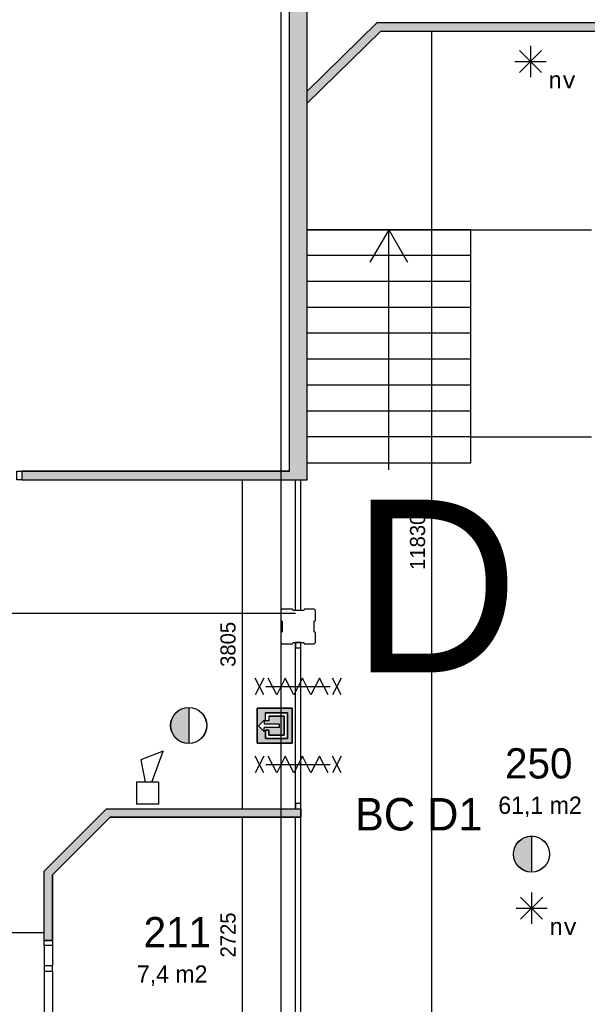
# Model space of a CAD drawing. Extents: x 393774 to 561444, y -100020 to -6220.
# Tile 16 of 47: x 519419 to 525994, y -81795 to -70393. Entities that reach past the tile are written whole.
import ezdxf
from ezdxf.enums import TextEntityAlignment as Align

# ---------------------------------------------------------------- set-up
doc = ezdxf.new("R2010")
doc.units = 0
doc.header["$MEASUREMENT"] = 0
doc.header["$PDMODE"] = 35
doc.header["$PDSIZE"] = -0.5
doc.layers.get('0').update_dxf_attribs({"linetype": 'CONTINUOUS'})
doc.layers.get('DEFPOINTS').update_dxf_attribs({"linetype": 'CONTINUOUS'})
for name, color, linetype in [('-05$RESERVE', 252, 'CONTINUOUS'), ('AA$1A---_ARCEER', 252, 'CONTINUOUS'), ('AL22----_BINNENWAND', 252, 'CONTINUOUS'), ('AL24----_TRAPPEN', 252, 'CONTINUOUS'), ('AL32----_BINNENKOZIJN', 252, 'CONTINUOUS'), ('AM$1A---_MAATVOERING', 252, 'CONTINUOUS'), ('Betonpalen', 252, 'CONTINUOUS'), ('Brandweer', 252, 'CONTINUOUS'), ('LAYER01', 252, 'CONTINUOUS'), ('M2', 252, 'CONTINUOUS'), ('OMPARTIMENTERING', 252, 'CONTINUOUS')]:
    doc.layers.add(name, color=color, linetype=linetype)
doc.styles.add('B-01', font='b-gbp')
doc.styles.add('MONOTXT', font='MONOTXT')
doc.dimstyles.new('BBA_STAND', dxfattribs={"dimtxt": 175, "dimasz": 1, "dimexe": 1, "dimexo": 0.001, "dimgap": 75, "dimtad": 1, "dimdec": 0, "dimzin": 0, "dimdsep": 46, "dimtxsty": 'B-01', "dimblk": 'NONE', "dimblk1": 'NONE', "dimblk2": 'PIJL1', "dimcen": 1, "dimse1": 1, "dimse2": 1, "dimclrd": 256, "dimclre": 1, "dimclrt": 256, "dimadec": 0, "dimazin": 0, "dimtfac": 1, "dimtdec": 0, "dimtmove": 0, "dimatfit": 0, "dimldrblk": 'PIJL1', "dimfxl": 1, "dimtolj": 1, "dimtzin": 0, "dimarcsym": 0})

# ---------------------------------------------------------------- blocks, each defined once
blk = doc.blocks.new('*D84')
at = {"layer": 'AM$1A---_MAATVOERING', "lineweight": -2, "transparency": 16777216}
blk.add_line((521996, -75724), (521996, -79530), dxfattribs=at)
at = {"layer": 'DEFPOINTS', "color": 0, "transparency": 16777216}
for p in [(521231, -75724), (521231, -79530), (521996, -79530)]:
    blk.add_point(p, dxfattribs=at)
at = {"layer": 'AM$1A---_MAATVOERING', "transparency": 16777216, "insert": (521833, -77627), "char_height": 175, "attachment_point": 5, "rotation": 90, "style": 'B-01'}
blk.add_mtext('\\A1;3805', dxfattribs=at)
blk = doc.blocks.new('_None')
blk = doc.blocks.new('PIJL1')
at = {"color": 1, "linetype": 'ByBlock'}
blk.add_line((0, 83), (0, -83), dxfattribs=at)
blk.add_solid([(-100, 17), (-100, -17), (0, 0)], dxfattribs=at)
blk = doc.blocks.new('*D85')
at = {"layer": 'AM$1A---_MAATVOERING', "lineweight": -2, "transparency": 16777216}
blk.add_line((521996, -79630), (521996, -82355), dxfattribs=at)
at = {"layer": 'DEFPOINTS', "color": 0, "transparency": 16777216}
for p in [(521996, -79630), (521996, -82355), (521996, -82355)]:
    blk.add_point(p, dxfattribs=at)
at = {"layer": 'AM$1A---_MAATVOERING', "transparency": 16777216, "insert": (521833, -80992), "char_height": 175, "attachment_point": 5, "rotation": 90, "style": 'B-01'}
blk.add_mtext('\\A1;2725', dxfattribs=at)
blk = doc.blocks.new('*D168')
at = {"layer": 'AM$1A---_MAATVOERING', "lineweight": -2, "transparency": 16777216}
blk.add_line((517244, -80964), (519701, -80964), dxfattribs=at)
at = {"layer": 'DEFPOINTS', "color": 0, "transparency": 16777216}
for p in [(517244, -79215), (519701, -80655), (519701, -80964)]:
    blk.add_point(p, dxfattribs=at)
at = {"layer": 'AM$1A---_MAATVOERING', "transparency": 16777216, "insert": (518473, -80802), "char_height": 175, "attachment_point": 5, "style": 'B-01'}
blk.add_mtext('\\A1;2457', dxfattribs=at)
blk = doc.blocks.new('*D171')
at = {"layer": 'AM$1A---_MAATVOERING', "lineweight": -2, "transparency": 16777216}
blk.add_line((518535, -75807), (518535, -89952), dxfattribs=at)
at = {"layer": 'DEFPOINTS', "color": 0, "transparency": 16777216}
for p in [(520362, -75807), (518313, -89952), (518535, -89952)]:
    blk.add_point(p, dxfattribs=at)
at = {"layer": 'AM$1A---_MAATVOERING', "transparency": 16777216, "insert": (518372, -82879), "char_height": 175, "attachment_point": 5, "rotation": 90, "style": 'B-01'}
blk.add_mtext('\\A1;14146', dxfattribs=at)
blk = doc.blocks.new('*D172')
at = {"layer": 'AM$1A---_MAATVOERING', "lineweight": -2, "transparency": 16777216}
blk.add_line((509194, -77267), (522614, -77267), dxfattribs=at)
at = {"layer": 'DEFPOINTS', "color": 0, "transparency": 16777216}
for p in [(509194, -75962), (522614, -75955), (522614, -77267)]:
    blk.add_point(p, dxfattribs=at)
at = {"layer": 'AM$1A---_MAATVOERING', "transparency": 16777216, "insert": (515904, -77105), "char_height": 175, "attachment_point": 5, "style": 'B-01'}
blk.add_mtext('\\A1;13420', dxfattribs=at)
blk = doc.blocks.new('*D174')
at = {"layer": 'AM$1A---_MAATVOERING', "lineweight": -2, "transparency": 16777216}
blk.add_line((524191, -70524), (524191, -82355), dxfattribs=at)
at = {"layer": 'DEFPOINTS', "color": 0, "transparency": 16777216}
for p in [(524457, -70524), (524191, -82355), (524244, -82355)]:
    blk.add_point(p, dxfattribs=at)
at = {"layer": 'AM$1A---_MAATVOERING', "transparency": 16777216, "insert": (524029, -76439), "char_height": 175, "attachment_point": 5, "rotation": 90, "style": 'B-01'}
blk.add_mtext('\\A1;11830', dxfattribs=at)

msp = doc.modelspace()

# ---------------------------------------------------------------- hatches: boundary and pattern name
at = {"layer": 'AA$1A---_ARCEER'}
for points in [[(522744.3, -69419.9), (527944.3, -69420.3), (527944.3, -75724.8), (528144.3, -75724.8), (528243.9, -75724.8), (528243.9, -75474.8), (528144.3, -75474.8), (528144.3, -69220.3), (528094.3, -69220.3), (528094.3, -69220.3), (527994.3, -69220.3), (527994.3, -69220.3), (522544.3, -69219.9), (522544.3, -75620.1), (522444.3, -75620.1), (522444.3, -75724.4), (522544.3, -75724.4), (522744.3, -75724.4)], [(522444.3, -75620.1), (519444.3, -75620.1), (519444.3, -75724.4), (522444.3, -75724.4)], [(522444.3, -79529.5), (520426.2, -79529.5), (519701.2, -80254.5), (519701.2, -81054.5), (519801.2, -81054.5), (519801.2, -80296), (520467.7, -79629.5), (522444.3, -79629.5)], [(522674.2, -79529.5), (522614.3, -79529.5), (522444.3, -79529.5), (522444.3, -79629.5), (522674.2, -79629.5)]]:
    msp.add_hatch(color=256, dxfattribs=at).paths.add_polyline_path(points)
msp.add_hatch(color=256, dxfattribs=at).paths.add_polyline_path([(527126.7, -70424.4), (523561, -70424.4), (522744.3, -71224.4), (522744.3, -71364.4), (523601.8, -70524.4), (527085.9, -70524.4), (527944.3, -71365.2), (527944.3, -71225.3)], flags=17)
at = {"layer": 'Brandweer'}
for points in [[(521377, -78774.6), (521377, -78358.1, 1)], [(525348.2, -80263.5), (525348.2, -79847.1, 1)]]:
    msp.add_hatch(color=256, dxfattribs=at).paths.add_polyline_path(points)
h = msp.add_hatch(color=256, dxfattribs=at)
h.paths.add_polyline_path([(522170.9, -78771.2), (522577.3, -78771.2), (522577.3, -78364.8), (522170.9, -78364.8)])
h.paths.add_polyline_path([(522265.8, -78717), (522265.8, -78622.2), (522306.4, -78622.2), (522306.4, -78676.4), (522482.5, -78676.4), (522482.5, -78459.7), (522306.4, -78459.7), (522306.4, -78513.8), (522265.8, -78513.8), (522265.8, -78419), (522523.2, -78419), (522523.2, -78717)], flags=16)
h.paths.add_polyline_path([(522252.2, -78634.4), (522187.2, -78569.4), (522252.2, -78504.4), (522252.2, -78550.4), (522428.3, -78550.4), (522428.3, -78588.3), (522252.2, -78588.3)], flags=16)

# ---------------------------------------------------------------- linework, layer by layer
at = {"layer": '-05$RESERVE'}
for p, q in [((522170.9, -78364.8, 2600), (522170.9, -78771.2, 2600)), ((522170.9, -78771.2, 2600), (522170.9, -78364.8, 2600)), ((522170.9, -78771.2, 2600), (522170.9, -78364.8, 2600)), ((522577.3, -78364.8, 2600), (522170.9, -78364.8, 2600)), ((522265.8, -78513.8, 2600), (522265.8, -78419, 2600)), ((522523.2, -78419, 2600), (522265.8, -78419, 2600)), ((522523.2, -78717, 2600), (522523.2, -78419, 2600)), ((522577.3, -78771.2, 2600), (522577.3, -78364.8, 2600)), ((522187.2, -78569.4, 2600), (522252.2, -78504.4, 2600)), ((522252.2, -78504.4, 2600), (522252.2, -78550.4, 2600)), ((522428.3, -78550.4, 2600), (522252.2, -78550.4, 2600)), ((522306.4, -78513.8, 2600), (522265.8, -78513.8, 2600)), ((522306.4, -78459.7, 2600), (522306.4, -78513.8, 2600)), ((522306.4, -78459.7, 2600), (522482.5, -78459.7, 2600)), ((522352.5, -78493.5, 2600), (522352.5, -78493.5, 2600)), ((522428.3, -78588.3, 2600), (522428.3, -78550.4, 2600)), ((522482.5, -78459.7, 2600), (522482.5, -78676.4, 2600)), ((522187.2, -78569.4, 2600), (522252.2, -78634.4, 2600)), ((522252.2, -78634.4, 2600), (522252.2, -78588.3, 2600)), ((522428.3, -78588.3, 2600), (522252.2, -78588.3, 2600)), ((522265.8, -78622.2, 2600), (522265.8, -78717, 2600)), ((522306.4, -78622.2, 2600), (522265.8, -78622.2, 2600)), ((522306.4, -78676.4, 2600), (522306.4, -78622.2, 2600)), ((522170.9, -78771.2, 2600), (522577.3, -78771.2, 2600)), ((522265.8, -78717, 2600), (522523.2, -78717, 2600)), ((522482.5, -78676.4, 2600), (522306.4, -78676.4, 2600))]:
    msp.add_line(p, q, dxfattribs=at)
at = {"layer": '-05$RESERVE', "elevation": 2600}
for points in [[(522170.9, -78364.8), (522577.3, -78364.8), (522577.3, -78771.2), (522170.9, -78771.2), (522170.9, -78364.8)], [(522265.8, -78513.8), (522265.8, -78419), (522523.2, -78419), (522523.2, -78717), (522265.8, -78717), (522265.8, -78622.2), (522306.4, -78622.2), (522306.4, -78676.4), (522482.5, -78676.4), (522482.5, -78459.7), (522306.4, -78459.7), (522306.4, -78513.8), (522265.8, -78513.8)]]:
    msp.add_lwpolyline(points, dxfattribs=at)
at = {"layer": 'AL22----_BINNENWAND'}
for points in [[(522544.3, -75620.1), (522544.3, -69219.9)], [(522744.3, -69419.9), (522744.3, -75724.4)], [(522744.3, -71224.4), (523561, -70424.4)], [(523561, -70424.4), (527126.7, -70424.4)], [(523561, -70424.4), (527126.7, -70424.4)], [(522744.3, -71364.4), (523601.8, -70524.4)], [(523601.8, -70524.4), (527085.9, -70524.4)], [(522544.3, -75620.1), (519444.3, -75620.1)], [(522544.3, -75620.1), (519444.3, -75620.1)], [(519444.3, -75620.1), (522544.3, -75620.1)], [(519444.3, -75620.1), (519444.3, -75720.1)], [(519444.3, -75620.1), (519444.3, -75724.4)], [(522544.3, -75724.4), (519444.3, -75724.4)], [(522744.3, -75724.4), (522544.3, -75724.4)], [(522744.3, -75724.4), (522544.3, -75724.4)], [(522744.3, -75724.4), (522544.3, -75724.4)], [(519701.2, -80254.5), (520426.2, -79529.5)], [(519701.2, -81054.5), (519701.2, -80254.5), (520426.2, -79529.5)], [(519701.2, -81054.5), (519701.2, -80254.5), (520426.2, -79529.5)], [(520426.2, -79529.5), (522674.2, -79529.5)], [(520426.2, -79529.5), (522674.2, -79529.5)], [(520426.2, -79529.5), (522674.2, -79529.5)], [(522674.2, -79629.5), (522674.2, -79529.5)], [(522674.2, -79629.5), (522674.2, -79529.5)], [(522674.2, -79529.5), (522674.2, -79629.5)], [(520467.7, -79629.5), (519801.2, -80296)], [(519801.2, -81054.5), (519801.2, -80296), (520467.7, -79629.5)], [(519801.2, -81054.5), (519801.2, -80296), (520467.7, -79629.5)], [(520467.7, -79629.5), (522674.2, -79629.5)], [(520467.7, -79629.5), (522674.2, -79629.5)], [(522674.2, -79629.5), (520467.7, -79629.5)], [(522614.3, -82354.5), (522614.2, -79629.5)], [(522614.3, -82354.5), (522614.2, -79629.5)], [(522674.3, -82354.5), (522674.2, -79629.5)], [(522674.3, -82354.5), (522674.2, -79629.5)], [(519701.2, -81054.5), (519701.2, -80254.5)], [(519801.2, -80296), (519801.2, -81054.5)], [(519801.2, -81054.5), (519701.2, -81054.5)], [(519801.2, -81054.5), (519701.2, -81054.5)], [(519801.2, -81054.5), (519701.2, -81054.5)]]:
    msp.add_lwpolyline(points, dxfattribs=at)
at = {"layer": 'AL24----_TRAPPEN'}
msp.add_lwpolyline([(522744.3, -75524.4), (524644.3, -75524.4), (524644.3, -72824.4), (522744.3, -72824.4)], close=True, dxfattribs=at)
msp.add_lwpolyline([(522744.3, -75524.4), (524644.3, -75524.4), (524644.3, -72824.4), (522744.3, -72824.4)], close=True, dxfattribs=at)
for points in [[(522744.3, -72824.4), (524644.3, -72824.4)], [(522744.3, -72824.4), (524644.3, -72824.4)], [(523694.3, -72824.4), (523476.3, -73201.9)], [(523694.3, -72824.4), (523476.3, -73201.9)], [(523694.3, -75604.4), (523694.3, -72824.4)], [(523694.3, -75604.4), (523694.3, -72824.4)], [(523694.3, -72824.4), (523912.2, -73201.9)], [(523694.3, -72824.4), (523912.3, -73201.9)], [(524644.3, -72824.4), (526043.7, -72824.4)], [(524644.3, -72824.4), (526043.7, -72824.4)], [(524644.3, -73124.4), (522744.3, -73124.4)], [(524644.3, -73424.4), (522744.3, -73424.4)], [(524644.3, -73724.4), (522744.3, -73724.4)], [(524644.3, -74024.4), (522744.3, -74024.4)], [(524644.3, -74324.4), (522744.3, -74324.4)], [(524644.3, -74624.4), (522744.3, -74624.4)], [(524644.3, -74924.4), (522744.3, -74924.4)], [(524644.3, -75224.4), (522744.3, -75224.4)], [(524644.3, -75224.4), (526043.7, -75224.4)], [(524644.3, -75224.4), (526043.7, -75224.4)]]:
    msp.add_lwpolyline(points, dxfattribs=at)
at = {"layer": 'AL32----_BINNENKOZIJN'}
for points in [[(519444.3, -75720.1), (519384.5, -75720.1), (519384.5, -75620.3), (519444.3, -75620.3)], [(522614.1, -77665.1), (522674.1, -77665.1), (522674.1, -77605.1), (522614.1, -77605.1)], [(522614.1, -77665.1), (522674.1, -77665.1), (522674.1, -77605.1), (522614.1, -77605.1)], [(522614.3, -79529.5), (522674.3, -79529.5), (522674.3, -79469.5), (522614.3, -79469.5)], [(522614.3, -79529.5), (522674.3, -79529.5), (522674.3, -79469.5), (522614.3, -79469.5)], [(519801.2, -81054.5), (519801.2, -81114.3), (519701.5, -81114.3), (519701.5, -81054.5)], [(519801.2, -81409.3), (519801.2, -81349.5), (519701.5, -81349.5), (519701.5, -81409.3)]]:
    msp.add_lwpolyline(points, close=True, dxfattribs=at)
for points in [[(522615, -77233.8), (522614.3, -75724.5)], [(522615, -77233.8), (522614.3, -75724.5)], [(522675, -77233.7), (522674.3, -75724.5)], [(522675, -77233.7), (522674.3, -75724.5)], [(522614.2, -79529.5), (522614.1, -77605.1)], [(522614.2, -79529.5), (522614.1, -77605.1)], [(522674.1, -77605.1), (522614.1, -77605.1)], [(522674.1, -77605.1), (522614.1, -77605.1)], [(522674.2, -79529.5), (522674.1, -77605.1)], [(522674.2, -79529.5), (522674.1, -77605.1)], [(519701.5, -81114.3), (519701.5, -81349.5)], [(519801.2, -81114.3), (519801.2, -81349.5)], [(519701.5, -81409.3), (519701.5, -82293.8)], [(519801.2, -81409.3), (519801.2, -82293.8)]]:
    msp.add_lwpolyline(points, dxfattribs=at)
at = {"layer": 'Betonpalen'}
for p, q in [((522459.4, -77220.1), (522444.4, -77235.1)), ((522459.4, -77220.1), (522444.4, -77235.1)), ((522444.4, -77235.1), (522444.4, -77350.1)), ((522444.4, -77235.1), (522444.4, -77350.1)), ((522580.4, -77220.1), (522459.4, -77220.1)), ((522580.4, -77220.1), (522459.4, -77220.1)), ((522585.4, -77235.1), (522580.4, -77220.1)), ((522585.4, -77235.1), (522580.4, -77220.1)), ((522710.4, -77235.1), (522585.4, -77235.1)), ((522710.4, -77235.1), (522585.4, -77235.1)), ((522718.4, -77220.1), (522710.4, -77235.1)), ((522718.4, -77220.1), (522710.4, -77235.1)), ((522829.4, -77220.1), (522718.4, -77220.1)), ((522829.4, -77220.1), (522718.4, -77220.1)), ((522844.4, -77235.1), (522829.4, -77220.1)), ((522844.4, -77235.1), (522829.4, -77220.1)), ((522844.4, -77352.1), (522844.4, -77235.1)), ((522844.4, -77352.1), (522844.4, -77235.1)), ((522444.4, -77350.1), (522459.4, -77358.1)), ((522444.4, -77350.1), (522459.4, -77358.1)), ((522459.4, -77358.1), (522459.4, -77483.1)), ((522459.4, -77358.1), (522459.4, -77483.1)), ((522829.4, -77357.1), (522844.4, -77352.1)), ((522829.4, -77357.1), (522844.4, -77352.1)), ((522829.4, -77482.1), (522829.4, -77357.1)), ((522829.4, -77482.1), (522829.4, -77357.1)), ((522459.4, -77483.1), (522444.4, -77488.1)), ((522459.4, -77483.1), (522444.4, -77488.1)), ((522444.4, -77488.1), (522444.4, -77605.1)), ((522444.4, -77488.1), (522444.4, -77605.1)), ((522844.4, -77490.1), (522829.4, -77482.1)), ((522844.4, -77490.1), (522829.4, -77482.1)), ((522844.4, -77605.1), (522844.4, -77490.1)), ((522844.4, -77605.1), (522844.4, -77490.1)), ((522444.4, -77605.1), (522459.4, -77620.1)), ((522444.4, -77605.1), (522459.4, -77620.1)), ((522459.4, -77620.1), (522578.4, -77620.1)), ((522459.4, -77620.1), (522578.4, -77620.1)), ((522578.4, -77620.1), (522586.4, -77605.1)), ((522578.4, -77620.1), (522586.4, -77605.1)), ((522586.4, -77605.1), (522711.4, -77605.1)), ((522586.4, -77605.1), (522711.4, -77605.1)), ((522711.4, -77605.1), (522716.4, -77620.1)), ((522711.4, -77605.1), (522716.4, -77620.1)), ((522716.4, -77620.1), (522829.4, -77620.1)), ((522716.4, -77620.1), (522829.4, -77620.1)), ((522829.4, -77620.1), (522844.4, -77605.1)), ((522829.4, -77620.1), (522844.4, -77605.1))]:
    msp.add_line(p, q, dxfattribs=at)
at = {"layer": 'Brandweer'}
for p, q in [((525209.5, -70749.5, 2600), (525464, -71004, 2600)), ((525209.5, -71005.3, 2600), (525465.2, -70749.5, 2600)), ((525336.7, -70696.8, 2600), (525336.7, -71056.7, 2600)), ((525155.9, -70877.7, 2600), (525517.6, -70877.7, 2600)), ((521377, -78356.9), (521377, -78775.8)), ((521079.5, -78862.4), (520823.1, -78965)), ((520951.3, -79221.4), (521079.5, -78862.4)), ((520823.1, -78965), (520874.3, -79221.4)), ((520771.8, -79221.4), (520771.8, -79477.9)), ((521028.2, -79221.4), (520771.8, -79221.4)), ((521028.2, -79221.4), (521028.2, -79477.9)), ((521028.2, -79477.9), (520771.8, -79477.9)), ((525348.2, -79845.8), (525348.2, -80264.8)), ((525222.2, -80554.7, 2600), (525476.7, -80809.1, 2600)), ((525222.2, -80810.4, 2600), (525478, -80554.7, 2600)), ((525349.5, -80502, 2600), (525349.5, -80861.8, 2600)), ((525168.6, -80682.8, 2600), (525530.3, -80682.8, 2600))]:
    msp.add_line(p, q, dxfattribs=at)
for points in [[(522246.7, -78213), (522146.7, -78019.4)], [(522246.7, -78019.4), (522146.7, -78213)], [(522990.7, -78213), (522891.7, -78019.4), (522792.7, -78213), (522693.7, -78019.4), (522594.7, -78213), (522495.7, -78019.4), (522396.7, -78213), (522297.7, -78019.4)], [(523141.7, -78213), (523041.7, -78019.4)], [(523141.7, -78019.4), (523041.7, -78213)], [(522271.7, -78116.2), (523016.7, -78116.2)], [(522271.7, -78116.2), (523016.7, -78116.2)], [(522444.2, -78116.2), (522644.2, -78116.2), (522844.2, -78116.2)], [(522246.8, -79115.2), (522146.8, -78921.7)], [(522246.8, -78921.7), (522146.8, -79115.2)], [(522990.8, -79115.2), (522891.8, -78921.7), (522792.8, -79115.2), (522693.8, -78921.7), (522594.8, -79115.2), (522495.8, -78921.7), (522396.8, -79115.2), (522297.8, -78921.7)], [(523141.8, -79115.2), (523041.8, -78921.7)], [(523141.8, -78921.7), (523041.8, -79115.2)], [(522271.8, -79018.4), (523016.8, -79018.4)], [(522271.8, -79018.4), (523016.8, -79018.4)], [(522444.3, -79018.4), (522644.3, -79018.4), (522844.3, -79018.4)]]:
    msp.add_lwpolyline(points, dxfattribs=at)
for centre, radius in [((521377, -78566.4), 209.5), ((521377, -78566.4), 208.2), ((525348.2, -80055.3), 209.5), ((525348.2, -80055.3), 208.2)]:
    msp.add_circle(centre, radius, dxfattribs=at)
at = {"layer": 'OMPARTIMENTERING', "ltscale": 800}
msp.add_lwpolyline([(522444.3, -85850.5), (528243.2, -85850.5), (528244.3, -69120), (522444.3, -69120)], close=True, dxfattribs=at)

# ---------------------------------------------------------------- texts
at = {"layer": 'Brandweer', "style": 'MONOTXT'}
for p in [(525702.3, -71093.1, 2600), (525715, -80898.3, 2600)]:
    msp.add_text('nv', height=185.94, dxfattribs=at).set_placement(p, align=Align.MIDDLE)
at = {"layer": 'LAYER01', "style": 'B-01'}
for s, height, p in [('250', 350, (525041.3, -79179.6)), ('BC D1', 375, (523302.8, -79781.5)), ('211', 350, (520854.8, -81134.6))]:
    msp.add_text(s, height=height, rotation=0, dxfattribs=at).set_placement(p)
at = {"layer": 'LAYER01', "insert": (523265.8, -75951.5), "char_height": 2000, "width": 1683.04, "attachment_point": 1, "style": 'B-01'}
msp.add_mtext('D', dxfattribs=at)
at = {"layer": 'M2', "char_height": 200, "width": 1805, "attachment_point": 1, "style": 'B-01'}
for s, insert in [('61,1 m2', (524963.3, -79389.5)), ('7,4 m2', (520776.8, -81344.6))]:
    msp.add_mtext(s, dxfattribs=dict(at, insert=insert))

# ---------------------------------------------------------------- dimensions: what is measured, and where the dimension line sits
at = {"layer": 'AM$1A---_MAATVOERING'}
for base, p1, p2, picture, middle in [((524191.2, -82354.5), (524456.7, -70524.4), (524244.3, -82354.5), '*D174', (524028.7, -76439.5)), ((518534.7, -89952.2), (520362.4, -75806.5), (518313.1, -89952.2), '*D171', (518372.2, -82879.4)), ((521995.9, -79529.5), (521230.9, -75724.4), (521230.9, -79529.5), '*D84', (521833.4, -77627)), ((521995.9, -82354.5), (521995.9, -79629.5), (521995.9, -82354.5), '*D85', (521833.4, -80992))]:
    dim = msp.add_linear_dim(base=base, p1=p1, p2=p2, angle=270, dimstyle='BBA_STAND', dxfattribs=at)
    dim.commit()
    dim.dimension.update_dxf_attribs({"geometry": picture, "text_midpoint": middle})
for base, p1, p2, picture, middle in [((522614.4, -77267.4), (509194.3, -75961.9), (522614.4, -75955.2), '*D172', (515904.3, -77104.9)), ((519701.2, -80964), (517244.3, -79215.1), (519701.2, -80654.5), '*D168', (518472.8, -80801.5))]:
    dim = msp.add_linear_dim(base=base, p1=p1, p2=p2, dimstyle='BBA_STAND', dxfattribs=at)
    dim.commit()
    dim.dimension.update_dxf_attribs({"geometry": picture, "text_midpoint": middle})

doc.saveas('drawing.dxf')
